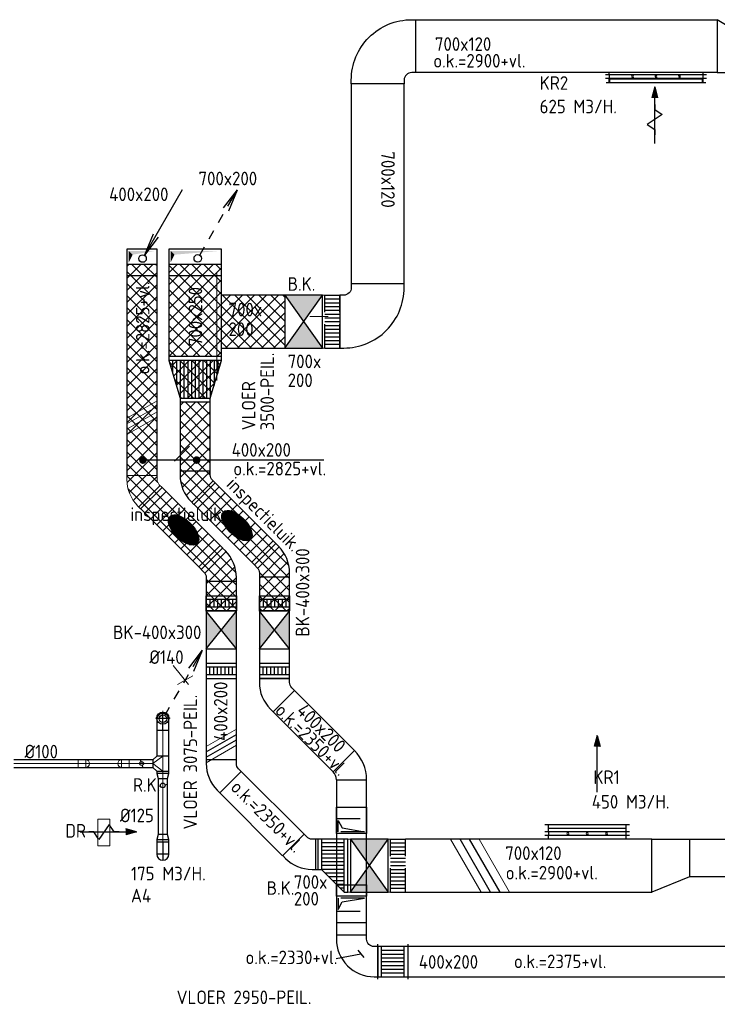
# Model space of a CAD drawing. Header units: millimetres. Extents: x -64377 to 14209, y 2594 to 51892.
# Tile 2 of 10: x -58769 to -49525, y 18451 to 31490. Entities that reach past the tile are written whole.
import ezdxf

# ---------------------------------------------------------------- set-up
doc = ezdxf.new("R2010")
doc.units = ezdxf.units.MM
doc.header["$LTSCALE"] = 50
doc.linetypes.add('CENTRE', pattern=[50.8, 31.75, -6.35, 6.35, -6.35])
doc.linetypes.add('HIDDEN', pattern=[9.525, 6.35, -3.175])
for name, color, linetype in [('60', 3, 'Continuous'), ('61', 161, 'Continuous'), ('SYM-W', 7, 'Continuous'), ('WB570---_HARTLIJN', 1, 'CENTRE'), ('WL570---_RETOUR', 100, 'Continuous'), ('WL570---_TOEVOER', 200, 'Continuous'), ('WL5711--_T_KANAAL-H', 1, 'Continuous'), ('WL5711--_T_KANAAL-H1', 1, 'HIDDEN'), ('WL5711--_T_KANAAL-H2', 1, 'Continuous'), ('WL5712--_R_KANAAL-H', 1, 'Continuous'), ('WL5712--_R_KANAAL-H1', 1, 'HIDDEN'), ('WL5712--_R_KANAAL-H2', 1, 'Continuous'), ('WM570---_RETOUR', 2, 'Continuous'), ('WM570---_TOEVOER', 2, 'Continuous')]:
    doc.layers.add(name, color=color, linetype=linetype)
for name, color, linetype, lineweight in [('WL570---_BESTAAND-HARTLIJN', 161, 'Continuous', 0), ('WL570---_BESTAAND-RETOUR', 140, 'Continuous', 0), ('WL570---_BESTAAND-TOEVOER', 180, 'Continuous', 0)]:
    doc.layers.add(name, color=color, linetype=linetype, lineweight=lineweight)
doc.styles.add('ISO', font='ISO', dxfattribs={"height": 162})
doc.styles.add('LZ-MAATVOEREN', font='simplex')
doc.styles.add('MAATVOERING', font='ISO')

# ---------------------------------------------------------------- blocks, each defined once
blk = doc.blocks.new('004')
at = {"layer": '60', "color": 0, "linetype": 'Continuous'}
for p, q in [((3.42, 6.7), (5.25, 9.09)), ((4, 6.93), (5.25, 9.09)), ((4.1, 6.31), (5.25, 9.09)), ((2.75, 4.76), (3.38, 5.85)), ((1.5, 2.6), (2.13, 3.68)), ((0.25, 0.43), (0.88, 1.52))]:
    blk.add_line(p, q, dxfattribs=at)
blk.add_circle((0, 0), 0.5, dxfattribs=at)
blk = doc.blocks.new('$MAAT')
at = {"layer": 'SYM-W', "color": 1}
blk.add_line((1, 1), (-1, -1), dxfattribs=at)
blk = doc.blocks.new('008')
at = {"layer": '61', "color": 0, "linetype": 'Continuous'}
for p in [(-5.25, -9.09), (-2.08, -2.82), (-1.4, -3.22)]:
    blk.add_line(p, (-0.25, -0.43), dxfattribs=at)
blk.add_circle((0, 0), 0.5, dxfattribs=at)
blk = doc.blocks.new('010')
at = {"layer": '61', "color": 0, "linetype": 'Continuous'}
for p, q in [((3.42, 6.7), (5.25, 9.09)), ((4, 6.93), (5.25, 9.09)), ((4.1, 6.31), (5.25, 9.09)), ((2.75, 4.76), (3.38, 5.85)), ((1.5, 2.6), (2.13, 3.68)), ((0.25, 0.43), (0.88, 1.52))]:
    blk.add_line(p, q, dxfattribs=at)
blk.add_circle((0, 0), 0.5, dxfattribs=at)
blk = doc.blocks.new('VV170012040012005000RG')
blk.add_lwpolyline([(0, 350), (500, 350), (500, -50), (0, -350)], close=True)
at = {"invisible_edges": 15}
blk.add_3dface([(0, 350), (500, 350), (500, -50), (0, -350)], dxfattribs=at)
blk = doc.blocks.new('KARH')
for p, q in [((1, 0.5), (0, 0.5)), ((0, -0.5), (1, -0.5))]:
    blk.add_line(p, q)
at = {"invisible_edges": 15}
blk.add_3dface([(0, 0.5), (0, -0.5), (1, -0.5), (1, 0.5)], dxfattribs=at)
blk = doc.blocks.new('VBO70012000050901-100')
blk.add_lwpolyline([(-350, -500), (350, -500), (350, -450, 0.414214), (-450, 350), (-500, 350), (-500, -350), (-450, -350, -0.414214), (-350, -450)], format="xyb", close=True)
blk = doc.blocks.new('VSE1240851240850500R')
for p, q in [((-670, 50), (670, 50)), ((-670, 0), (670, 0)), ((-620, 0), (-620, 50)), ((620, 0), (620, 50))]:
    blk.add_line(p, q)
at = {"layer": 'WL5711--_T_KANAAL-H'}
for p, q in [((-316, 14), (-322, 3)), ((-304, 36), (-298, 47)), ((-6, 14), (-12, 3)), ((6, 36), (12, 47)), ((304, 14), (298, 3)), ((316, 36), (322, 47))]:
    blk.add_line(p, q, dxfattribs=at)
for centre in [(-310, 25), (0, 25), (310, 25)]:
    blk.add_circle(centre, 12.5, dxfattribs=at)
at = {"color": 1, "style": 'LZ-MAATVOEREN', "flags": 8}
blk.add_attdef('KLEP-SECTIE', (720, 50), '', height=180, dxfattribs=at)
blk = doc.blocks.new('ORN_T_K1225-75-50')
for points in [[(-662, 50), (662, 50)], [(-612, 50), (-612, 0), (612, 0), (612, 50)]]:
    blk.add_lwpolyline(points)
at = {"style": 'LZ-MAATVOEREN', "flags": 9}
for tag, p in [('ROS_TYPE', (694, 134)), ('ROS_M3H', (694, 124)), ('ROS_ZIJDE', (694, 114)), ('ROS_STAT', (694, 104))]:
    blk.add_attdef(tag, p, '', height=6.25, dxfattribs=at)
blk = doc.blocks.new('9-15')
at = {"layer": '61', "color": 0}
for p, q in [((0, 0), (7.5, 0)), ((7.5, 0), (6.05, 0.39)), ((7.5, 0), (6.05, -0.39))]:
    blk.add_line(p, q, dxfattribs=at)
blk.add_solid([(7.5, 0), (6.05, 0.39), (6.05, -0.39)], dxfattribs=at)
blk = doc.blocks.new('9-08B')
at = {"layer": '61', "color": 0}
blk.add_lwpolyline([(4, 0), (3.33, 0), (2.67, 1), (1.33, -1), (0.67, 0), (0, 0)], dxfattribs=at)
blk = doc.blocks.new('VV170012050012005000RG')
blk.add_lwpolyline([(0, 350), (500, 350), (500, -150), (0, -350)], close=True)
at = {"invisible_edges": 15}
blk.add_3dface([(0, 350), (500, 350), (500, -150), (0, -350)], dxfattribs=at)
blk = doc.blocks.new('VSE1025751025750500R')
for p, q in [((-562, 50), (562, 50)), ((-562, 0), (562, 0)), ((-512, 0), (-512, 50)), ((512, 0), (512, 50))]:
    blk.add_line(p, q)
at = {"layer": 'WL5711--_T_KANAAL-H'}
for p, q in [((-262, 14), (-269, 3)), ((-250, 36), (-244, 47)), ((-6, 14), (-12, 3)), ((6, 36), (12, 47)), ((250, 14), (244, 3)), ((262, 36), (269, 47))]:
    blk.add_line(p, q, dxfattribs=at)
for centre in [(-256, 25), (0, 25), (256, 25)]:
    blk.add_circle(centre, 12.5, dxfattribs=at)
at = {"color": 1, "style": 'LZ-MAATVOEREN', "flags": 8}
blk.add_attdef('KLEP-SECTIE', (612, 50), '', height=180, dxfattribs=at)
blk = doc.blocks.new('ORN_T_K1025-75-50')
for points in [[(-562, 50), (562, 50)], [(-512, 50), (-512, 0), (512, 0), (512, 50)]]:
    blk.add_lwpolyline(points)
at = {"style": 'LZ-MAATVOEREN', "flags": 9}
for tag, p in [('ROS_TYPE', (626, 168)), ('ROS_M3H', (626, 148)), ('ROS_ZIJDE', (626, 128)), ('ROS_STAT', (626, 108))]:
    blk.add_attdef(tag, p, '', height=12.5, dxfattribs=at)
blk = doc.blocks.new('VBO40020000050901-100')
blk.add_lwpolyline([(-200, -350), (200, -350), (200, -300, 0.414214), (-300, 200), (-350, 200), (-350, -200), (-300, -200, -0.414214), (-200, -300)], format="xyb", close=True)
blk = doc.blocks.new('VBO40020000050901-100S')
blk.add_line((-200, 150), (200, 150))
blk.add_lwpolyline([(-200, 0), (200, 0), (200, 350), (-200, 350)], close=True)
at = {"layer": 'WL5711--_T_KANAAL-H1', "color": 0}
for points in [[(-175, 175), (-125, 275), (-175, 325)], [(-125, 275), (175, 325), (-175, 325)]]:
    blk.add_solid(points, dxfattribs=at)
blk = doc.blocks.new('VTR70025040020015-0')
for p, q in [((50, 350), (0, 350)), ((0, 350), (0, -350)), ((600, 200), (550, 200)), ((600, -200), (600, 200)), ((550, -200), (600, -200)), ((0, -350), (50, -350))]:
    blk.add_line(p, q)
at = {"color": 0}
for p, q in [((50, 300), (217, 300)), ((50, 250), (383, 250)), ((50, 200), (550, 200)), ((50, 150), (550, 150)), ((50, 100), (550, 100)), ((50, 50), (550, 50)), ((50, 0), (550, 0)), ((50, -50), (550, -50)), ((50, -100), (550, -100)), ((50, -150), (550, -150)), ((50, -200), (550, -200)), ((50, -250), (383, -250)), ((50, -300), (217, -300))]:
    blk.add_line(p, q, dxfattribs=at)
blk.add_lwpolyline([(50, -350), (550, -200), (550, 200), (50, 350)], close=True)
blk = doc.blocks.new('VBK40020000050000')
blk.add_lwpolyline([(0, -200), (500, -200), (500, 200), (0, 200)], close=True)
at = {"layer": 'WL5712--_R_KANAAL-H', "color": 0}
for p, q in [((0, -200), (500, 200)), ((0, 200), (500, -200))]:
    blk.add_line(p, q, dxfattribs=at)
at = {"layer": 'WL5712--_R_KANAAL-H2', "color": 0}
for points in [[(0, 200), (500, 200), (250, 0)], [(0, -200), (500, -200), (250, 0)]]:
    blk.add_solid(points, dxfattribs=at)
blk = doc.blocks.new('*X5')
at = {"color": 0}
for p, q in [((-0.45, 0.011), (-0.45, 0.044)), ((-0.44, 0.05), (-0.44, 0.104)), ((-0.43, 0.079), (-0.43, 0.14)), ((-0.42, 0.104), (-0.42, 0.167)), ((-0.41, 0.125), (-0.41, 0.191)), ((-0.4, 0.143), (-0.4, 0.211)), ((-0.39, 0.16), (-0.39, 0.229)), ((-0.38, 0.175), (-0.38, 0.245)), ((-0.37, 0.189), (-0.37, 0.26)), ((-0.36, 0.203), (-0.36, 0.273)), ((-0.35, 0.215), (-0.35, 0.286)), ((-0.34, 0.226), (-0.34, 0.298)), ((-0.33, 0.237), (-0.33, 0.309)), ((-0.32, 0.247), (-0.32, 0.319)), ((-0.31, 0.256), (-0.31, 0.329)), ((-0.3, 0.265), (-0.3, 0.338)), ((-0.29, 0.273), (-0.29, 0.347)), ((-0.28, 0.281), (-0.28, 0.355)), ((-0.27, 0.289), (-0.27, 0.363)), ((-0.26, 0.296), (-0.26, 0.37)), ((-0.25, 0.302), (-0.25, 0.377)), ((-0.24, 0.309), (-0.24, 0.383)), ((-0.23, 0.315), (-0.23, 0.389)), ((-0.22, 0.32), (-0.22, 0.395)), ((-0.21, 0.326), (-0.21, 0.4)), ((-0.2, 0.331), (-0.2, 0.405)), ((-0.19, 0.335), (-0.19, 0.41)), ((-0.18, 0.34), (-0.18, 0.415)), ((-0.17, 0.344), (-0.17, 0.419)), ((-0.16, 0.348), (-0.16, 0.423)), ((-0.15, 0.351), (-0.15, 0.426)), ((-0.14, 0.355), (-0.14, 0.43)), ((-0.13, 0.358), (-0.13, 0.433)), ((-0.12, 0.36), (-0.12, 0.436)), ((-0.11, 0.363), (-0.11, 0.439)), ((-0.1, 0.365), (-0.1, 0.441)), ((-0.09, 0.367), (-0.09, 0.443)), ((-0.08, 0.369), (-0.08, 0.445)), ((-0.07, 0.371), (-0.07, 0.447)), ((-0.06, 0.372), (-0.06, 0.448)), ((-0.05, 0.374), (-0.05, 0.449)), ((-0.04, 0.375), (-0.04, 0.45)), ((-0.03, 0.375), (-0.03, 0.451)), ((-0.02, 0.376), (-0.02, 0.452)), ((-0.01, 0.376), (-0.01, 0.452)), ((0, 0.376), (0, 0.452)), ((0.01, 0.376), (0.01, 0.452)), ((0.02, 0.376), (0.02, 0.452)), ((0.03, 0.375), (0.03, 0.451)), ((0.04, 0.375), (0.04, 0.45)), ((0.05, 0.374), (0.05, 0.449)), ((0.06, 0.372), (0.06, 0.448)), ((0.07, 0.371), (0.07, 0.447)), ((0.08, 0.369), (0.08, 0.445)), ((0.09, 0.367), (0.09, 0.443)), ((0.1, 0.365), (0.1, 0.441)), ((0.11, 0.363), (0.11, 0.439)), ((0.12, 0.36), (0.12, 0.436)), ((0.13, 0.358), (0.13, 0.433)), ((0.14, 0.355), (0.14, 0.43)), ((0.15, 0.351), (0.15, 0.426)), ((0.16, 0.348), (0.16, 0.423)), ((0.17, 0.344), (0.17, 0.419)), ((0.18, 0.34), (0.18, 0.415)), ((0.19, 0.335), (0.19, 0.41)), ((0.2, 0.331), (0.2, 0.405)), ((0.21, 0.326), (0.21, 0.4)), ((0.22, 0.32), (0.22, 0.395)), ((0.23, 0.315), (0.23, 0.389)), ((0.24, 0.309), (0.24, 0.383)), ((0.25, 0.302), (0.25, 0.377)), ((0.26, 0.296), (0.26, 0.37)), ((0.27, 0.289), (0.27, 0.363)), ((0.28, 0.281), (0.28, 0.355)), ((0.29, 0.273), (0.29, 0.347)), ((0.3, 0.265), (0.3, 0.338)), ((0.31, 0.256), (0.31, 0.329)), ((0.32, 0.247), (0.32, 0.319)), ((0.33, 0.237), (0.33, 0.309)), ((0.34, 0.226), (0.34, 0.298)), ((0.35, 0.215), (0.35, 0.286)), ((0.36, 0.203), (0.36, 0.273)), ((0.37, 0.189), (0.37, 0.26)), ((0.38, 0.175), (0.38, 0.245)), ((0.39, 0.16), (0.39, 0.229)), ((0.4, 0.143), (0.4, 0.211)), ((0.41, 0.125), (0.41, 0.191)), ((0.42, 0.104), (0.42, 0.167)), ((0.43, 0.079), (0.43, 0.14)), ((0.44, 0.05), (0.44, 0.104)), ((0.45, 0.011), (0.45, 0.044))]:
    blk.add_line(p, q, dxfattribs=at)
blk = doc.blocks.new('KARODS')
blk.add_circle((0, 0), 0.5)
at = {"layer": 'WL570---_BESTAAND-HARTLIJN'}
for p, q in [((-0.6, 0), (0.6, 0)), ((0, -0.6), (0, 0.6))]:
    blk.add_line(p, q, dxfattribs=at)
at = {"layer": 'WL570---_BESTAAND-TOEVOER'}
blk.add_blockref('*X5', (0, 0), dxfattribs=at)
blk = doc.blocks.new('OBO16000090SE')
blk.add_lwpolyline([(-80, 160), (-80, 0), (80, 0), (80, 160)])
at = {"layer": 'WB570---_HARTLIJN'}
for p, q in [((-80, 160), (80, 160)), ((0, 0), (0, 240))]:
    blk.add_line(p, q, dxfattribs=at)
at = {"xscale": 160, "yscale": 160, "zscale": 160}
blk.add_blockref('KARODS', (0, 160), dxfattribs=at)
blk = doc.blocks.new('KARO')
for p, q in [((1, 0.5), (0, 0.5)), ((0, -0.5), (1, -0.5))]:
    blk.add_line(p, q)
at = {"invisible_edges": 15}
blk.add_3dface([(0, 0.5), (0, -0.5), (1, -0.5), (1, 0.5)], dxfattribs=at)
at = {"layer": 'WL570---_BESTAAND-HARTLIJN'}
blk.add_line((0, 0), (1, 0), dxfattribs=at)
blk = doc.blocks.new('OTS16016010000H')
blk.add_lwpolyline([(-100, -80), (100, -80), (100, 80), (50, 130), (-50, 130), (-100, 80)], close=True)
at = {"layer": 'WL570---_BESTAAND-HARTLIJN'}
blk.add_line((-100, 0), (100, 0), dxfattribs=at)
at = {"layer": 'WL570---_BESTAAND-RETOUR'}
blk.add_lwpolyline([(-100, 0), (0, 130), (100, 0)], dxfattribs=at)
blk = doc.blocks.new('OBO10000090ZH')
blk.add_lwpolyline([(-50, -100), (50, -100), (50, 0, 1), (-50, 0)], format="xyb", close=True)
at = {"layer": 'WL570---_BESTAAND-HARTLIJN'}
for points in [[(-50, 0), (50, 0)], [(0, -100), (0, 50)]]:
    blk.add_lwpolyline(points, dxfattribs=at)
blk = doc.blocks.new('OSV1601250650G')
blk.add_lwpolyline([(0, -80), (65, -62), (65, 62), (0, 80)], close=True)
at = {"layer": 'WL570---_BESTAAND-HARTLIJN'}
blk.add_line((0, 0), (65, 0), dxfattribs=at)
blk = doc.blocks.new('OSV1601250650K')
blk.add_lwpolyline([(-65, -80), (0, -62), (0, 62), (-65, 80)], close=True)
at = {"layer": 'WL570---_BESTAAND-HARTLIJN'}
blk.add_line((-65, 0), (0, 0), dxfattribs=at)
blk = doc.blocks.new('OBO16000090ZE')
blk.add_lwpolyline([(-80, 0), (80, 0), (80, 160, 1), (-80, 160)], format="xyb", close=True)
at = {"layer": 'WB570---_HARTLIJN'}
for points in [[(-80, 160), (80, 160)], [(0, 0), (0, 240)]]:
    blk.add_lwpolyline(points, dxfattribs=at)
blk = doc.blocks.new('ORK12500000')
at = {"layer": 'WL5712--_R_KANAAL-H'}
for p, q in [((30, 8), (60, 16)), ((-30, -8), (-60, -16))]:
    blk.add_line(p, q, dxfattribs=at)
blk.add_circle((0, 0), 31.2, dxfattribs=at)
blk = doc.blocks.new('ORK10000000')
at = {"layer": 'WL5712--_R_KANAAL-H'}
for p, q in [((24, 6), (48, 13)), ((-24, -6), (-48, -13))]:
    blk.add_line(p, q, dxfattribs=at)
blk.add_circle((0, 0), 25, dxfattribs=at)
blk = doc.blocks.new('VBO70020000050901-100S')
blk.add_line((-350, 150), (350, 150))
blk.add_lwpolyline([(-350, 0), (350, 0), (350, 350), (-350, 350)], close=True)
at = {"layer": 'WL5712--_R_KANAAL-H1', "color": 0}
for points in [[(-325, 175), (-275, 275), (-325, 325)], [(-275, 275), (325, 325), (-325, 325)]]:
    blk.add_solid(points, dxfattribs=at)
blk = doc.blocks.new('VBO40020000050451-100')
blk.add_lwpolyline([(-200, -174), (200, -174), (200, -124, 0.198912), (54, 229), (18, 265), (-265, -18), (-229, -54, -0.198912), (-200, -124)], format="xyb", close=True)
blk = doc.blocks.new('VBK70020000050000')
blk.add_lwpolyline([(0, -350), (500, -350), (500, 350), (0, 350)], close=True)
at = {"layer": 'WL5711--_T_KANAAL-H', "color": 0}
for p, q in [((0, -350), (500, 350)), ((0, 350), (500, -350))]:
    blk.add_line(p, q, dxfattribs=at)
at = {"layer": 'WL5711--_T_KANAAL-H2', "color": 0}
for points in [[(0, 350), (500, 350), (250, 0)], [(0, -350), (500, -350), (250, 0)]]:
    blk.add_solid(points, dxfattribs=at)
blk = doc.blocks.new('VV370020070012002000GO')
at = {"color": 0}
for p, q in [((0, 350), (200, 350)), ((0, -350), (200, -350))]:
    blk.add_line(p, q, dxfattribs=at)
at = {"layer": 'WL5711--_T_KANAAL-H1', "color": 0}
for p, q in [((0, -350), (0, 350)), ((0, 300), (200, 300)), ((200, -350), (200, 350)), ((0, 250), (200, 250)), ((0, 200), (200, 200)), ((0, 150), (200, 150)), ((0, 100), (200, 100)), ((0, 50), (200, 50)), ((0, 0), (200, 0)), ((0, -50), (200, -50)), ((0, -100), (200, -100)), ((0, -150), (200, -150)), ((0, -200), (200, -200)), ((0, -250), (200, -250)), ((0, -300), (200, -300))]:
    blk.add_line(p, q, dxfattribs=at)
blk = doc.blocks.new('VSP4002004002005020000')
blk.add_lwpolyline([(0, -200), (200, -200), (200, 200), (0, 200)], close=True)
at = {"layer": 'WL5712--_R_KANAAL-H', "color": 0}
for p, q in [((50, -200), (50, 200)), ((50, 150), (150, 150)), ((150, -200), (150, 200)), ((50, 100), (150, 100)), ((50, 50), (150, 50)), ((50, 0), (150, 0)), ((50, -50), (150, -50)), ((50, -100), (150, -100)), ((50, -150), (150, -150))]:
    blk.add_line(p, q, dxfattribs=at)
blk = doc.blocks.new('VTR70020040020004-0')
for p, q in [((50, 350), (0, 350)), ((0, 350), (0, -350)), ((400, 50), (350, 50)), ((400, -350), (400, 50)), ((0, -350), (50, -350)), ((350, -350), (400, -350))]:
    blk.add_line(p, q)
at = {"color": 0}
for p, q in [((50, 300), (100, 300)), ((50, 250), (150, 250)), ((50, 200), (200, 200)), ((50, 150), (250, 150)), ((50, 100), (300, 100)), ((50, 50), (350, 50)), ((50, 0), (350, 0)), ((50, -50), (350, -50)), ((50, -100), (350, -100)), ((50, -150), (350, -150)), ((50, -200), (350, -200)), ((50, -250), (350, -250)), ((50, -300), (350, -300))]:
    blk.add_line(p, q, dxfattribs=at)
blk.add_lwpolyline([(50, -350), (350, -350), (350, 50), (50, 350)], close=True)
blk = doc.blocks.new('VBO40020000050901-100Z')
blk.add_lwpolyline([(-200, 0), (200, 0), (200, 350), (-200, 350)], close=True)
at = {"layer": 'WL5712--_R_KANAAL-H1', "color": 0}
for p, q in [((175, 325), (-175, 325)), ((-175, 325), (-175, 175)), ((-175, 175), (-125, 275)), ((-125, 275), (175, 325)), ((-200, 150), (200, 150))]:
    blk.add_line(p, q, dxfattribs=at)
blk = doc.blocks.new('VBO40020000050901-0')
blk.add_lwpolyline([(-200, 100), (-200, 250), (200, 250), (200, 100)])
blk = doc.blocks.new('VPB400200400200001351-')
for p, q in [((39, 244), (-244, -39)), ((-244, -39), (-244, -39)), ((-200, -145), (200, -145)), ((200, -145), (200, -145))]:
    blk.add_line(p, q)
for radius in [550, 150]:
    blk.add_arc((-350, -145), radius, 0, 45)
blk = doc.blocks.new('UISO')
for p, q in [((0, 0.18), (1, 0.757)), ((0, 0), (1, 0.577))]:
    blk.add_line(p, q)
at = {"layer": 'WL570---_BESTAAND-TOEVOER'}
for p, q in [((0, 0.36), (1, 0.937)), ((0, -0.18), (1, 0.397))]:
    blk.add_line(p, q, dxfattribs=at)
blk = doc.blocks.new('VSP4002004002001504-0')
for p, q in [((0, -230), (0, 230)), ((400, -230), (400, 230))]:
    blk.add_line(p, q)
blk.add_lwpolyline([(0, -200), (400, -200), (400, 200), (0, 200)], close=True)
at = {"layer": 'WL5712--_R_KANAAL-H', "color": 0}
for p, q in [((50, -200), (50, 200)), ((50, 150), (350, 150)), ((350, -200), (350, 200)), ((50, 100), (350, 100)), ((50, 50), (350, 50)), ((50, 0), (350, 0)), ((50, -50), (350, -50)), ((50, -100), (350, -100)), ((50, -150), (350, -150))]:
    blk.add_line(p, q, dxfattribs=at)

msp = doc.modelspace()

# ---------------------------------------------------------------- hatches: boundary and pattern name
at = {"layer": 'WL570---_RETOUR'}
h = msp.add_hatch(dxfattribs=at)
h.set_pattern_fill('ANSI31', color=256, scale=5, angle=-45, style=0)
h.set_pattern_definition([(360, (-72496.961, 2817.329), (7e-15, 15.875), [])])
edge = h.paths.add_edge_path()
edge.add_ellipse((-55890, 24790), major_axis=(-180, 180), ratio=0.489711, start_angle=0, end_angle=360)
at = {"layer": 'WL570---_TOEVOER'}
h = msp.add_hatch(dxfattribs=at)
h.set_pattern_fill('ANSI37', color=256, scale=900, style=0)
h.set_pattern_definition([(45, (-88882.36, -22723.14), (-79.54951, 79.54951), []), (135, (-88882.36, -22723.14), (-79.54951, -79.54951), [])])
h.paths.add_polyline_path([(-56948, 28253), (-57348, 28253), (-57348, 28103), (-56948, 28103)])
h.paths.add_polyline_path([(-56948, 28103), (-57348, 28103), (-57348, 25452), (-56948, 25452)])
h.paths.add_polyline_path([(-56093, 28103), (-56793, 28103), (-56793, 27028), (-56093, 27028)])
h.paths.add_polyline_path([(-56093, 28253), (-56793, 28253), (-56793, 28103), (-56093, 28103)])
h.paths.add_polyline_path([(-55257, 27842), (-56093, 27842), (-56093, 27142), (-55257, 27142)])
h.paths.add_polyline_path([(-56093, 26978), (-56793, 26978), (-56643, 26478), (-56243, 26478)])
h.paths.add_polyline_path([(-56243, 26428), (-56643, 26428), (-56643, 25512), (-56243, 25512)])
h.paths.add_polyline_path([(-56883, 25296), (-56918, 25331, -0.198912), (-56948, 25402), (-56948, 25452), (-57348, 25452), (-57348, 25452), (-57348, 25402, 0.198912), (-57201, 25048), (-57166, 25013)])
h.paths.add_polyline_path([(-56213, 25391, -0.198912), (-56243, 25462), (-56243, 25512), (-56643, 25512), (-56643, 25511), (-56643, 25462, 0.198912), (-56496, 25108), (-56461, 25073), (-56178, 25356)])
h.paths.add_polyline_path([(-56178, 25356), (-56461, 25073), (-55657, 24269), (-55374, 24552)])
h.paths.add_polyline_path([(-56883, 25296), (-57166, 25013), (-56362, 24210), (-56079, 24492)])
h.paths.add_polyline_path([(-56044, 24457), (-56079, 24492), (-56362, 24210), (-56327, 24174, -0.198912), (-56298, 24103), (-56298, 24053), (-55898, 24053), (-55898, 24103, 0.198912)])
h.paths.add_polyline_path([(-55339, 24517), (-55374, 24552), (-55657, 24269), (-55622, 24234, -0.198912), (-55593, 24163), (-55593, 24113), (-55193, 24113), (-55193, 24163, 0.198912)])
h.paths.add_polyline_path([(-55193, 24113), (-55593, 24113), (-55593, 23860), (-55193, 23860)])
h.paths.add_polyline_path([(-55898, 24053), (-56298, 24053), (-56298, 23860), (-55898, 23860)])
h.paths.add_polyline_path([(-55898, 23710), (-56298, 23710), (-56298, 23660), (-55898, 23660)])
h.paths.add_polyline_path([(-55193, 23710), (-55593, 23710), (-55593, 23660), (-55193, 23660)])
h.paths.add_polyline_path([(-55898, 23860), (-56298, 23860), (-56298, 23810), (-55898, 23810)])
h.paths.add_polyline_path([(-55193, 23860), (-55593, 23860), (-55593, 23810), (-55193, 23810)])
h.paths.add_polyline_path([(-55193, 23810), (-55243, 23810), (-55243, 23710), (-55193, 23710)])
h.paths.add_polyline_path([(-55243, 23810), (-55293, 23810), (-55293, 23710), (-55243, 23710)])
h.paths.add_polyline_path([(-55293, 23810), (-55343, 23810), (-55343, 23710), (-55293, 23710)])
h.paths.add_polyline_path([(-55343, 23810), (-55393, 23810), (-55393, 23710), (-55343, 23710)])
h.paths.add_polyline_path([(-55393, 23810), (-55443, 23810), (-55443, 23710), (-55393, 23710)])
h.paths.add_polyline_path([(-55443, 23810), (-55493, 23810), (-55493, 23710), (-55443, 23710)])
h.paths.add_polyline_path([(-55493, 23810), (-55543, 23810), (-55543, 23710), (-55493, 23710)])
h.paths.add_polyline_path([(-55543, 23810), (-55593, 23810), (-55593, 23710), (-55543, 23710)])
h.paths.add_polyline_path([(-55898, 23810), (-55948, 23810), (-55948, 23710), (-55898, 23710)])
h.paths.add_polyline_path([(-55948, 23810), (-55998, 23810), (-55998, 23710), (-55948, 23710)])
h.paths.add_polyline_path([(-55998, 23810), (-56048, 23810), (-56048, 23710), (-55998, 23710)])
h.paths.add_polyline_path([(-56048, 23810), (-56098, 23810), (-56098, 23710), (-56048, 23710)])
h.paths.add_polyline_path([(-56098, 23810), (-56148, 23810), (-56148, 23710), (-56098, 23710)])
h.paths.add_polyline_path([(-56148, 23810), (-56198, 23810), (-56198, 23710), (-56148, 23710)])
h.paths.add_polyline_path([(-56198, 23810), (-56248, 23810), (-56248, 23710), (-56198, 23710)])
h.paths.add_polyline_path([(-56248, 23810), (-56298, 23810), (-56298, 23710), (-56248, 23710)])
h = msp.add_hatch(dxfattribs=at)
h.set_pattern_fill('ANSI31', color=256, scale=5, angle=-45, style=0)
h.set_pattern_definition([(360, (-73203.216, 2759.565), (7e-15, 15.875), [])])
edge = h.paths.add_edge_path()
edge.add_ellipse((-56597, 24733), major_axis=(-180, 180), ratio=0.489711, start_angle=0, end_angle=360)

# ---------------------------------------------------------------- linework, layer by layer
at = {"layer": 'WL570---_BESTAAND-RETOUR'}
for p, q in [((-56156, 26714), (-56156, 28129)), ((-54924, 27561), (-54681, 27561)), ((-56734, 22936), (-56530, 22688)), ((-56473, 22803), (-56680, 22685)), ((-57576, 20901), (-57734, 20901)), ((-57734, 20901), (-57734, 20551)), ((-57576, 20551), (-57576, 20901)), ((-57734, 20551), (-57576, 20551))]:
    msp.add_line(p, q, dxfattribs=at)
at = {"layer": 'WL570---_RETOUR'}
msp.add_ellipse((-55890, 24790), major_axis=(-180, 180), ratio=0.489711, dxfattribs=at)
at = {"layer": 'WL570---_TOEVOER'}
msp.add_ellipse((-56597, 24733), major_axis=(-180, 180), ratio=0.489711, dxfattribs=at)
at = {"layer": 'WM570---_RETOUR'}
for p, q in [((-54739, 25657), (-57130, 25657)), ((-54575, 19059), (-54250, 19119)), ((-54289, 19166), (-54211, 19072))]:
    msp.add_line(p, q, dxfattribs=at)
at = {"layer": 'WM570---_RETOUR', "const_width": 50}
for points in [[(-57161, 25658, 1), (-57111, 25658, 1)], [(-56449, 25658, 1), (-56399, 25658, 1)]]:
    msp.add_lwpolyline(points, format="xyb", close=True, dxfattribs=at)

# ---------------------------------------------------------------- block references
at = {"layer": '61', "linetype": 'Continuous', "xscale": -100, "yscale": 100, "zscale": 100, "rotation": 270}
msp.add_blockref('9-15', (-50355, 29850), dxfattribs=at)
at = {"layer": 'SYM-W', "xscale": 100, "yscale": 100, "zscale": 100}
msp.add_blockref('$MAAT', (-56617, 25743), dxfattribs=at)
at = {"layer": 'WL570---_BESTAAND-RETOUR', "xscale": 33.91015067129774, "yscale": 700, "zscale": 200, "rotation": 180}
msp.add_blockref('KARH', (-55257, 27492), dxfattribs=at)
at = {"layer": 'WL570---_BESTAAND-RETOUR'}
for name, p, xscale, yscale, zscale in [('KARH', (-54757, 27492), 31.75059499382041, 700, 200), ('9-15', (-57969, 20734), 100, 100, 100), ('9-08B', (-57852, 20734), 100, 100, 100)]:
    msp.add_blockref(name, p, dxfattribs=dict(at, xscale=xscale, yscale=yscale, zscale=zscale))
at = {"layer": 'WL570---_BESTAAND-RETOUR', "xscale": -1, "rotation": 270}
msp.add_blockref('OBO10000090ZH', (-57894, 21639), dxfattribs=at)
at = {"layer": 'WL570---_BESTAAND-RETOUR'}
for name, p, rotation in [('OBO10000090ZH', (-57418, 21639), 90), ('ORK10000000', (-57153, 21639), 270)]:
    msp.add_blockref(name, p, dxfattribs=dict(at, rotation=rotation))
at = {"layer": 'WL570---_BESTAAND-TOEVOER'}
for name, p, xscale, yscale, zscale in [('UISO', (-57348, 26067), 400, 400, 400), ('KARH', (-53886, 20288), 31.75059499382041, 700, 200)]:
    msp.add_blockref(name, p, dxfattribs=dict(at, xscale=xscale, yscale=yscale, zscale=zscale))
at = {"layer": 'WL570---_BESTAAND-TOEVOER', "rotation": 180}
msp.add_blockref('VBO40020000050451-100', (-57148, 25278), dxfattribs=at)
at = {"layer": 'WL570---_BESTAAND-TOEVOER', "xscale": 33.91015067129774, "yscale": 700, "zscale": 200, "rotation": 180}
msp.add_blockref('KARH', (-54386, 20288), dxfattribs=at)
at = {"layer": 'WL570---_RETOUR', "xscale": -1}
msp.add_blockref('VBO70012000050901-100', (-54025, 31140), dxfattribs=at)
at = {"layer": 'WL570---_RETOUR'}
for name, p, xscale, yscale, zscale, rotation in [('KARH', (-53525, 31140), -4000.124901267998, 700, 120, 180), ('KARH', (-50338, 30766), -24.06499281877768, 1240, 85, 270), ('KARH', (-50338, 30667), -48.34935247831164, 1240, 85, 270), ('KARH', (-54025, 27992), 2648.257429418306, 700, 120, 90), ('9-08B', (-50355, 29967), -100, 100, 100, 270), ('KARH', (-56443, 27028), 1074.959005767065, 700, 250, 90), ('KARH', (-56443, 26428), 917.6182990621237, 400, 200, 270), ('KARH', (-55516, 24411), 1136.396103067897, 400, 200, 135.0000000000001), ('KARH', (-55393, 24111), 1344.602815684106, 400, 200, 270), ('KARH', (-54475, 21673), 1123.259018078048, 400, 200, 134.9999999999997), ('KARO', (-56873, 21739), 340.8757681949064, 160, 160, 90), ('KARO', (-56873, 21539), 32.37994530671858, 160, 160, 270), ('KARO', (-56873, 20698), 743.4004506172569, 125, 125, 90), ('KARH', (-54373, 21425), 745.8081476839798, 400, 200, 270), ('KARO', (-56873, 20633), 33.59782950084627, 160, 160, 270), ('KARH', (-54373, 20000), 679.5705878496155, 400, 200, 90), ('KARH', (-54373, 19366), 634.7019337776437, 400, 200, 90)]:
    msp.add_blockref(name, p, dxfattribs=dict(at, xscale=xscale, yscale=yscale, zscale=zscale, rotation=rotation))
at = {"layer": 'WL570---_RETOUR', "xscale": -1}
for name, p, rotation in [('VV170012040012005000RG', (-49525, 31140), 180), ('VSE1240851240850500R', (-50338, 30766), 180), ('ORN_T_K1225-75-50', (-50338, 30707), 180), ('VSP4002004002005020000', (-55393, 23860), 90), ('VBO40020000050901-100Z', (-54373, 21061), 180)]:
    msp.add_blockref(name, p, dxfattribs=dict(at, rotation=rotation))
at = {"layer": 'WL570---_RETOUR'}
for name, p, xscale, yscale, zscale in [('010', (-56409, 28329), 100, 100, 100), ('KARH', (-56093, 27492), 835.5635773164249, 700, 120), ('004', (-56870, 22233), 100, 100, 100), ('KARO', (-58848, 21639), 1845, 100, 100), ('KARH', (-54024, 19016), 11527.7324951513, 400, 200)]:
    msp.add_blockref(name, p, dxfattribs=dict(at, xscale=xscale, yscale=yscale, zscale=zscale))
for name, p in [('VBO70020000050901-100S', (-56443, 28103)), ('VBK70020000050000', (-55257, 27492)), ('VV370020070012002000GO', (-54725, 27492)), ('VBO40020000050451-100', (-55393, 24287)), ('OBO16000090SE', (-56873, 22080)), ('VPB400200400200001351-', (-54373, 21570)), ('VBO40020000050901-0', (-54373, 19783)), ('VBO40020000050901-100Z', (-54373, 19533)), ('VSP4002004002001504-0', (-54023, 19016))]:
    msp.add_blockref(name, p, dxfattribs=at)
for name, p, rotation in [('VBO70012000050901-100', (-54025, 27492), 270), ('VTR70025040020015-0', (-56443, 27028), 270), ('VBO40020000050451-100', (-56443, 25337), 180), ('VBK40020000050000', (-55393, 23159), 90), ('VSP4002004002005020000', (-55393, 22765), 90), ('VBO40020000050451-100', (-55393, 22590), 180), ('OTS16016010000H', (-56873, 21639), 90), ('OSV1601250650G', (-56873, 21507), 270), ('ORK12500000', (-56873, 21350), 180), ('OSV1601250650K', (-56873, 20698), 90), ('OBO16000090ZE', (-56873, 20599), 180), ('VBO40020000050901-100', (-54373, 19016), 180)]:
    msp.add_blockref(name, p, dxfattribs=dict(at, rotation=rotation))
at = {"layer": 'WL570---_TOEVOER'}
for name, p, xscale, yscale, zscale, rotation in [('008', (-57141, 28327), 100, 100, 100, 180), ('KARH', (-57148, 28103), 2651.317452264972, 400, 200, 270), ('KARH', (-57024, 25155), 1136.396103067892, 400, 200, 315.0000000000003), ('KARH', (-56098, 24054), 2364.021619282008, 400, 200, 270), ('9-15', (-51117, 21259), 100, 100, 100, 90), ('KARH', (-55143, 20561), 1176.395899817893, 400, 200, 135), ('KARH', (-51250, 20739), -74.8869347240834, 1025, 75, 270), ('KARH', (-50394, 20288), 3262.293703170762, 700, 120, 180), ('UISO', (-52404, 19938), 700, 700, 700, 90), ('KARH', (-51250, 20689), -50.99903497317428, 1025, 75, 90)]:
    msp.add_blockref(name, p, dxfattribs=dict(at, xscale=xscale, yscale=yscale, zscale=zscale, rotation=rotation))
for name, p in [('VBO40020000050901-100S', (-57148, 28103)), ('VBO40020000050451-100', (-56098, 24228)), ('VBK70020000050000', (-54386, 20288)), ('VV370020070012002000GO', (-53855, 20288)), ('VV170012050012005000RG', (-50394, 20288))]:
    msp.add_blockref(name, p, dxfattribs=at)
at = {"layer": 'WL570---_TOEVOER', "xscale": -1}
for name, p, rotation in [('VSP4002004002005020000', (-56098, 23860), 90), ('VSE1025751025750500R', (-51250, 20739), 180)]:
    msp.add_blockref(name, p, dxfattribs=dict(at, rotation=rotation))
at = {"layer": 'WL570---_TOEVOER'}
for name, p, rotation in [('VBK40020000050000', (-56098, 23159), 90), ('VSP4002004002005020000', (-56098, 22765), 90), ('VBO40020000050451-100', (-56098, 21516), 180), ('VBO40020000050451-100', (-55019, 20438), 225), ('VTR70020040020004-0', (-54420, 20288), 180)]:
    msp.add_blockref(name, p, dxfattribs=dict(at, rotation=rotation))
for name, p, xscale, yscale, zscale in [('UISO', (-56298, 21722), 400, 400, 400), ('KARH', (-54845, 20438), 27.36935038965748, 400, 200), ('KARH', (-46453, 20388), -3441.050950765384, 500, 120)]:
    msp.add_blockref(name, p, dxfattribs=dict(at, xscale=xscale, yscale=yscale, zscale=zscale))
at = {"layer": 'WL570---_TOEVOER', "xscale": -1}
msp.add_blockref('ORN_T_K1025-75-50', (-51250, 20778), dxfattribs=at)

# ---------------------------------------------------------------- texts
at = {"layer": 'WL570---_BESTAAND-RETOUR', "style": 'MAATVOERING'}
for s, p in [('3500-PEIL.', (-55399, 26052)), ('VLOER ', (-55645, 26052)), ('VLOER 3075-PEIL.', (-56418, 20766))]:
    msp.add_text(s, height=180, rotation=90, dxfattribs=at).set_placement(p)
msp.add_text('VLOER 2950-PEIL.', height=180, dxfattribs=at).set_placement((-56690, 18454))
at = {"layer": 'WL570---_TOEVOER', "style": 'MAATVOERING'}
msp.add_text('o.k.=2825+vl.', height=180, rotation=90, dxfattribs=at).set_placement((-57049, 26792))
at = {"layer": 'WM570---_RETOUR'}
for s, style, p in [('700x120', 'MAATVOERING', (-53267, 31077)), ('o.k.=2900+vl.', 'MAATVOERING', (-53288, 30856)), ('KR2', 'ISO', (-51879, 30562)), ('625 M3/H.', 'ISO', (-51879, 30250)), ('B.K.', 'ISO', (-55218, 27900)), ('700x', 'MAATVOERING', (-56001, 27561)), ('200', 'MAATVOERING', (-56001, 27302)), ('700x', 'ISO', (-55218, 26875)), ('200', 'ISO', (-55218, 26625)), ('400x200', 'MAATVOERING', (-55960, 25703)), ('o.k.=2825+vl.', 'MAATVOERING', (-55938, 25455)), ('%%c140', 'ISO', (-57050, 22959)), ('%%C100', 'ISO', (-58704, 21708)), ('R.K.', 'ISO', (-57268, 21266)), ('%%C125', 'ISO', (-57440, 20862)), ('DR', 'ISO', (-58163, 20659)), ('175 M3/H.', 'ISO', (-57294, 20092)), ('A4', 'ISO', (-57294, 19801)), ('o.k.=2330+vl.', 'MAATVOERING', (-55777, 18983)), ('400x200', 'MAATVOERING', (-53480, 18923)), ('o.k.=2375+vl.', 'MAATVOERING', (-52220, 18930))]:
    msp.add_text(s, height=180, dxfattribs=dict(at, style=style)).set_placement(p)
for s, rotation, style, p in [('700x120', 270, 'MAATVOERING', (-53979, 29746)), ('700x250', 90, 'MAATVOERING', (-56350, 27167)), ('inspectieluik.', 315, 'MAATVOERING', (-56043, 25324)), ('BK-400x300', 90, 'ISO', (-54931, 23320)), ('o.k.=2350+vl.', 315, 'MAATVOERING', (-55399, 22327)), ('400x200', 315, 'MAATVOERING', (-55113, 22323))]:
    msp.add_text(s, height=180, rotation=rotation, dxfattribs=dict(at, style=style)).set_placement(p)
at = {"layer": 'WM570---_TOEVOER'}
for s, style, p in [('700x200', 'MAATVOERING', (-56399, 29297)), ('400x200', 'MAATVOERING', (-57583, 29088)), ('inspectieluik.', 'MAATVOERING', (-57302, 24851)), ('BK-400x300', 'MAATVOERING', (-57531, 23287)), ('KR1', 'ISO', (-51167, 21369)), ('450 M3/H.', 'ISO', (-51188, 21043)), ('700x120', 'MAATVOERING', (-52335, 20363)), ('o.k.=2900+vl.', 'MAATVOERING', (-52329, 20104)), ('B.K.', 'ISO', (-55496, 19901)), ('700x', 'ISO', (-55136, 19981)), ('200', 'ISO', (-55136, 19759))]:
    msp.add_text(s, height=180, dxfattribs=dict(at, style=style)).set_placement(p)
at = {"layer": 'WM570---_TOEVOER', "style": 'MAATVOERING'}
for s, rotation, p in [('400x200', 90, (-56016, 21940)), ('o.k.=2350+vl.', 315, (-55988, 21310))]:
    msp.add_text(s, height=180, rotation=rotation, dxfattribs=at).set_placement(p)

doc.saveas('drawing.dxf')
